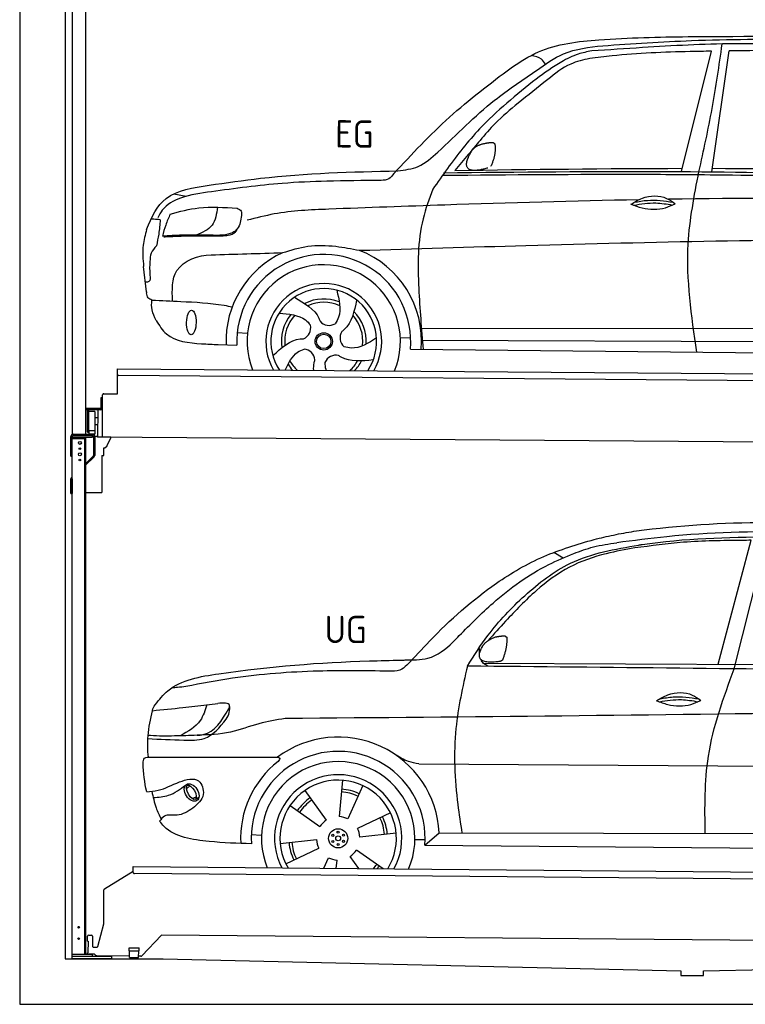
# Model space of a CAD drawing. Header units: millimetres. Extents: x -411 to 6777, y 0 to 7077.
# Tile 1 of 6: x 0 to 3183, y 0 to 4318. Entities that reach past the tile are written whole.
import ezdxf

# ---------------------------------------------------------------- set-up
doc = ezdxf.new("R2010")
doc.units = ezdxf.units.MM
for name, color, linetype, lineweight in [('AM_0', 7, 'Continuous', 50), ('car', 10, 'Continuous', 25), ('Gebäude', 7, 'Continuous', 25), ('Plattform', 7, 'Continuous', 25), ('Ständer hinten', 7, 'Continuous', 25)]:
    doc.layers.add(name, color=color, linetype=linetype, lineweight=lineweight)
doc.styles.get("Standard").update_dxf_attribs({"font": 'ISOCP.SHX'})

# ---------------------------------------------------------------- blocks, each defined once
blk = doc.blocks.new('UG Plattfrom Gl550')
at = {"layer": 'Plattform'}
for p, q in [((371.8, 506.3), (498.1, 583.5)), ((498.1, 578.8), (498.2, 597.8)), ((498.2, 597.8), (498.3, 603.8)), ((498.3, 603.8), (5435.1, 560.7)), ((5429.8, 530.7), (503, 573.7)), ((368.7, 352.3), (369.4, 502.1)), ((342.2, 253.9), (368.7, 352.3)), ((302.6, 303.5), (314.6, 303.4)), ((621.4, 302.7), (535.3, 212)), ((5347, 261.5), (621.4, 302.7)), ((297.4, 276.5), (297.6, 298.5)), ((297.4, 276.5), (299.7, 276.5)), ((299.7, 276.5), (299.3, 225.5)), ((319.6, 298.3), (319.2, 255.3)), ((296.9, 220.5), (297, 225.5)), ((325.2, 220.3), (296.9, 220.5)), ((299.3, 225.5), (297, 225.5)), ((324.2, 250.3), (337.3, 250.2)), ((335.5, 213.3), (328.3, 219.2)), ((479.6, 234.9), (479.7, 247.9)), ((479.6, 234.9), (524.6, 234.5)), ((479.7, 247.9), (524.7, 247.5)), ((481.8, 204.9), (482.1, 234.9)), ((521.8, 204.6), (522.1, 234.6)), ((524.6, 234.5), (524.7, 247.5)), ((481.8, 210.9), (338.6, 212.2)), ((481.8, 204.9), (521.8, 204.6)), ((531.7, 210.5), (521.8, 210.6))]:
    blk.add_line(p, q, dxfattribs=at)
for centre, start, end in [((503.1, 578.7), 179.5, 269.5), ((374.4, 502.1), 121.4261, 179.5), ((302.6, 298.5), 89.5, 179.5), ((314.6, 298.4), 359.5, 89.5), ((324.2, 255.3), 179.5, 269.5), ((325.1, 215.3), 50.8402, 89.5), ((337.4, 255.2), 269.5, 344.9258), ((338.6, 217.2), 230.8402, 269.5), ((531.7, 215.5), 269.5, 316.4902)]:
    blk.add_arc(centre, 5, start, end, dxfattribs=at)
blk = doc.blocks.new('Palette EG Gl550')
at = {"layer": 'Plattform'}
for p, q in [((428.6, 2677), (429.5, 2787)), ((429.5, 2787), (5467.3, 2748)), ((5462.1, 2718), (434.2, 2757)), ((368.6, 2677.5), (428.6, 2677)), ((356.5, 2660.3), (356.1, 2614.3)), ((363.5, 2660.2), (356.5, 2660.3)), ((358.1, 2613.3), (358.5, 2660.3)), ((362.6, 2487.5), (363.6, 2672.5)), ((354.1, 2612.3), (292.8, 2612.8)), ((293.1, 2612.8), (293.1, 2607.8)), ((293.1, 2610.8), (355.1, 2610.3)), ((355.1, 2607.3), (293.1, 2607.8)), ((297.3, 2510.5), (298, 2604.5)), ((302, 2604.5), (301.3, 2510.5)), ((330, 2599.4), (329.3, 2515.2)), ((342.6, 2607.4), (341.7, 2487.7)), ((355.1, 2607.3), (355.1, 2610.3)), ((363.1, 2613.2), (358.1, 2613.3)), ((358.2, 2613.3), (363.1, 2613.2)), ((342.3, 2571.9), (329.8, 2572.3)), ((328.9, 2515), (303.9, 2515)), ((303.9, 2515), (303.9, 2500)), ((328.9, 2515), (303.9, 2515)), ((303.9, 2515), (303.9, 2500)), ((328.9, 2515), (328.9, 2500)), ((328.9, 2515), (328.9, 2500)), ((342.1, 2541.7), (329.5, 2541.8)), ((303.9, 2500), (328.9, 2500)), ((328.9, 2500), (303.9, 2500)), ((5465, 2448), (341.7, 2487.7))]:
    blk.add_line(p, q, dxfattribs=at)
for centre, radius, start, end in [((434.3, 2762), 5, 179.556, 269.556), ((368.6, 2672.5), 5, 89.556, 179.556), ((300, 2604.5), 2, 359.3444, 179.3444), ((302.4, 2600.4), 0.4, 179.3444, 271.7264), ((313.4, 2273.4), 326.8, 87.1681, 91.938), ((329.6, 2599.4), 0.4, 359.3444, 86.9565), ((354.1, 2614.3), 2.01, 269.7445, 359.3674), ((355.1, 2613.3), 3, 269.7663, 359.5554), ((355.1, 2613.3), 6, 269.556, 359.556), ((355.1, 2613.3), 6, 269.5566, 359.5553), ((299.3, 2510.5), 2, 179.3444, 359.3444), ((301.7, 2514.6), 0.4, 86.9623, 179.3444), ((302.7, 2523.3), 8.39, 263.3001, 278.0521), ((328.9, 2515.2), 0.4, 267.6536, 359.3444)]:
    blk.add_arc(centre, radius, start, end, dxfattribs=at)
blk = doc.blocks.new('Car_UG')
at = {"layer": 'car'}
for p, q in [((3119.4, 1502.8), (3258.9, 2083.2)), ((3049.2, 1522.4), (3188.4, 2067.2)), ((2363.9, 1981.2), (2323.3, 2005.3)), ((2018.2, 1516.7), (4071.9, 1528)), ((1686.7, 1072), (1687.1, 1072)), ((1740.1, 1072.2), (3746.7, 1078.5)), ((1405.7, 996.9), (1393.6, 837)), ((721.8, 952.1), (736.6, 966.1)), ((723.6, 965.3), (734.1, 974.7)), ((1495.1, 974.6), (1431.3, 827.5)), ((746.4, 910.7), (765.7, 918.1)), ((761.5, 906.9), (777, 916.6)), ((1240.8, 949.6), (1336.3, 820.8)), ((1176.9, 883.3), (1309.3, 793)), ((1618.4, 855.5), (1474, 786)), ((1832.9, 770.4), (3642.9, 784.6)), ((1008.4, 755), (1053.1, 753.1)), ((1135.4, 716.9), (1294.6, 735.3)), ((1643.8, 766.9), (1484.6, 748.6)), ((1726.3, 740.3), (1771.1, 740.7)), ((1770.2, 716.1), (1832.9, 770.4)), ((1160.8, 628.4), (1305.2, 697.9)), ((1770.2, 716.1), (3701, 717.8)), ((1327.7, 609.9), (1347.9, 656.3)), ((1482.1, 610.1), (1442.9, 663)), ((1588.1, 610.3), (1469.9, 690.9)), ((1382.8, 610), (1385.6, 646.8))]:
    blk.add_line(p, q, dxfattribs=at)
for centre, radius in [((1389.6, 741.9), 41.9), ((1365.7, 754.9), 4.46), ((1389.6, 741.9), 10.7), ((1388.8, 769.1), 4.46), ((1412.8, 756.2), 4.46), ((1366.4, 727.7), 4.46), ((1390.3, 714.8), 4.46), ((1413.5, 729), 4.46)]:
    blk.add_circle(centre, radius, dxfattribs=at)
for centre, radius, start, end in [((1389.8, 742.4), 443.9, 3.6233, 127.5084), ((1389.6, 741.9), 381.5, 356.1115, 184.141), ((1389.6, 741.9), 427.8, 128.5907, 183.5582), ((1389.6, 741.9), 336.7, 337.0019, 203.1531), ((1389.6, 741.9), 279.1, 331.8638, 208.2913), ((1389.6, 741.9), 255.4, 328.9743, 211.1808), ((1389.6, 741.9), 216.3, 65.4485, 86.5251), ((1389.6, 741.9), 216.3, 125.4485, 146.5251), ((1389.6, 741.9), 204, 125.3726, 146.5671), ((1389.6, 741.9), 204, 65.3726, 86.5671), ((1389.6, 741.9), 95.2, 124.034, 147.5844), ((1389.6, 741.9), 95.2, 64.034, 87.5844), ((1389.6, 741.9), 204, 5.3726, 26.5671), ((1389.6, 741.9), 216.3, 5.4485, 26.5251), ((1389.6, 741.9), 95.2, 4.034, 27.5844), ((1389.6, 742), 95.2, 184.034, 207.5844), ((1389.6, 742), 216.3, 185.4485, 206.5251), ((1389.6, 741.9), 204, 185.3726, 206.5671), ((1389.6, 741.9), 95.2, 244.034, 267.5844), ((1389.6, 741.9), 95.2, 304.034, 327.5844), ((1389.6, 741.9), 204, 319.7706, 326.5671), ((1389.6, 741.9), 216.3, 322.4984, 326.5251)]:
    blk.add_arc(centre, radius, start, end, dxfattribs=at)
for centre, major_axis, ratio in [((744.9, 936.4), (23.2, -35.3), 0.641217), ((743.6, 937), (-17.9, 30.2), 0.433194)]:
    blk.add_ellipse(centre, major_axis=major_axis, ratio=ratio, dxfattribs=at)
for points, knots in [([(2673.6, 2101.7), (2688.3, 2103.8), (2892.1, 2133.3), (3240, 2153.3), (3572.3, 2144.1), (3713.5, 2140.2)], [0, 0, 0, 0, 44.363443, 617.827051, 1041.677324, 1041.677324, 1041.677324, 1041.677324]), ([(2499.6, 2064), (2527.6, 2071.1), (2585.2, 2085.6), (2643.6, 2096.2), (2673.6, 2101.7)], [0, 0, 0, 0, 86.602296, 178.13615, 178.13615, 178.13615, 178.13615]), ([(4360.6, 1997.9), (4212.5, 2028.4), (3890.5, 2094.7), (3371.9, 2112.1), (2931.5, 2097.6), (2671.4, 2060.7), (2598.4, 2050.4)], [0, 0, 0, 0, 452.969864, 984.660554, 1551.463157, 1772.575196, 1772.575196, 1772.575196, 1772.575196]), ([(2694.7, 2041.5), (2699.6, 2042.3), (2889.8, 2073.3), (3138.1, 2082), (3380.2, 2085), (3434.7, 2085.7)], [0, 0, 0, 0, 14.958905, 578.066478, 741.647169, 741.647169, 741.647169, 741.647169]), ([(1683.6, 1504.3), (1716, 1540.2), (1835.2, 1672), (2026, 1846.8), (2274, 1995.2), (2424.9, 2041.2), (2499.6, 2064)], [0, 0, 0, 0, 145.246154, 533.109695, 771.486221, 1004.894321, 1004.894321, 1004.894321, 1004.894321]), ([(1948.9, 1503), (1977.4, 1549.1), (2047.5, 1662.6), (2194.7, 1820), (2405.9, 1988.6), (2591.2, 2022.5), (2694.7, 2041.5)], [0, 0, 0, 0, 162.281083, 399.433399, 644.903205, 954.973623, 954.973623, 954.973623, 954.973623]), ([(2410.1, 2001.1), (2438.7, 2012.2), (2499.5, 2035.7), (2564.1, 2045.3), (2598.4, 2050.4)], [0, 0, 0, 0, 91.476949, 195.154815, 195.154815, 195.154815, 195.154815]), ([(3188.4, 2067.2), (3174.9, 2066.9), (3075.5, 2064.8), (2904.7, 2061.4), (2749, 2038.7), (2678.4, 2028.4)], [666.326512, 666.326512, 666.326512, 666.326512, 706.624571, 964.215873, 1178.205668, 1178.205668, 1178.205668, 1178.205668]), ([(1912.1, 1636.5), (1959.9, 1685.6), (2076.7, 1805.6), (2245.6, 1931.2), (2373.5, 1985.5), (2410.1, 2001.1)], [0, 0, 0, 0, 205.645796, 502.611548, 621.944957, 621.944957, 621.944957, 621.944957]), ([(2678.4, 2028.4), (2636.4, 2020.6), (2538.1, 2002.3), (2386.2, 1948.2), (2241.1, 1837.7), (2130.6, 1720.8), (2063.6, 1644.3), (2038.6, 1615.8)], [0, 0, 0, 0, 128.205286, 300.044117, 477.787268, 668.958491, 782.608096, 782.608096, 782.608096, 782.608096]), ([(1657.5, 1526.1), (1663.4, 1526.4), (1702.6, 1528.5), (1788.4, 1525.3), (1864.5, 1585.3), (1903.1, 1626.8), (1912.1, 1636.5)], [0, 0, 0, 0, 17.864769, 117.886459, 248.863247, 288.815655, 288.815655, 288.815655, 288.815655]), ([(581, 1319.9), (598.5, 1341.9), (665.7, 1426.2), (1011.8, 1486.6), (1343.3, 1516.6), (1611.1, 1524.7), (1657.5, 1526.1)], [0, 0, 0, 0, 82.89181, 318.191673, 980.786507, 1119.82356, 1119.82356, 1119.82356, 1119.82356]), ([(2040.1, 1502.9), (2032.7, 1506.7), (2018.7, 1513.7), (2010.9, 1525.5), (2008.3, 1531.9)], [0, 0, 0, 0, 23.95332, 45.454919, 45.454919, 45.454919, 45.454919]), ([(1602.8, 1477.3), (1500.3, 1477.6), (1272, 1478.3), (974.5, 1452.7), (783, 1414.7), (715, 1401.3)], [0, 0, 0, 0, 307.290604, 684.949059, 892.925798, 892.925798, 892.925798, 892.925798]), ([(1683.6, 1504.3), (1673.7, 1495.6), (1651, 1475.4), (1620.2, 1476.6), (1602.8, 1477.3)], [0, 0, 0, 0, 38.143453, 88.165274, 88.165274, 88.165274, 88.165274]), ([(1948.9, 1503), (1929.3, 1412.2), (1886.1, 1212.1), (1900, 963.5), (1925.5, 812.4), (1932.4, 771.2)], [0, 0, 0, 0, 277.646403, 612.029433, 737.577371, 737.577371, 737.577371, 737.577371]), ([(2999.2, 779.6), (2996.6, 893.4), (2990.8, 1141.6), (3074.2, 1376), (3119.4, 1502.8)], [0, 0, 0, 0, 338.772014, 738.643609, 738.643609, 738.643609, 738.643609]), ([(715, 1401.3), (702.8, 1399.4), (682.4, 1396.2), (661.8, 1395), (653.6, 1394.5)], [0, 0, 0, 0, 36.94927, 61.79219, 61.79219, 61.79219, 61.79219]), ([(2780.2, 1359.4), (2796.1, 1369.2), (2842.3, 1397.6), (2920.7, 1401), (2961.8, 1371.5), (2973.8, 1362.9)], [0, 0, 0, 0, 56.386158, 162.852709, 206.792536, 206.792536, 206.792536, 206.792536]), ([(2780.2, 1359.4), (2796.2, 1353.4), (2844.4, 1336.4), (2915.2, 1334.3), (2959.9, 1356.1), (2973.8, 1362.9)], [5.208578, 5.208578, 5.208578, 5.208578, 44.198582, 121.455021, 156.55166, 156.55166, 156.55166, 156.55166]), ([(2791.9, 1355.2), (2824.2, 1360.6), (2880.8, 1370.1), (2937.3, 1361.2), (2961.4, 1356.9)], [0, 0, 0, 0, 73.878693, 129.282646, 129.282646, 129.282646, 129.282646]), ([(2793.8, 1367.6), (2813.3, 1371.6), (2869.7, 1382.1), (2927, 1374.8), (2964.4, 1369.6)], [7.57653, 7.57653, 7.57653, 7.57653, 52.544532, 137.659237, 137.659237, 137.659237, 137.659237]), ([(568.9, 1293.5), (613.6, 1298.3), (693.2, 1306.7), (772.5, 1317.5), (807.3, 1322.2)], [0, 0, 0, 0, 134.722083, 240.148268, 240.148268, 240.148268, 240.148268]), ([(568.9, 1293.5), (569, 1293.9), (571, 1303.4), (576.1, 1311.8), (581, 1319.9)], [0, 0, 0, 0, 1.13726, 29.051294, 29.051294, 29.051294, 29.051294]), ([(807.3, 1322.2), (800.1, 1297.4), (782.2, 1236.2), (725.9, 1203.7), (692.4, 1184.4)], [0, 0, 0, 0, 75.006289, 185.501988, 185.501988, 185.501988, 185.501988]), ([(766.1, 1187.6), (775.3, 1188.3), (838.7, 1193.2), (874.5, 1254), (905, 1306)], [0, 0, 0, 0, 27.186628, 187.736759, 187.736759, 187.736759, 187.736759]), ([(905, 1306), (906.1, 1310.7), (911.9, 1334), (880.5, 1330.9), (855.5, 1328.4)], [0, 0, 0, 0, 13.096912, 65.411115, 65.411115, 65.411115, 65.411115]), ([(893.3, 1258.9), (898.7, 1268.9), (909.3, 1288.1), (908.2, 1310.1), (907.7, 1320.6)], [0, 0, 0, 0, 33.373471, 64.521028, 64.521028, 64.521028, 64.521028]), ([(4890.6, 1288.6), (4777.2, 1299.9), (4524.7, 1325.1), (4086.9, 1331.2), (2954.4, 1298.1), (1961.1, 1279.8), (1151.4, 1264.8)], [0, 0, 0, 0, 341.879851, 760.963773, 1312.001547, 3741.308129, 3741.308129, 3741.308129, 3741.308129]), ([(553.4, 1089.4), (549.9, 1120.8), (547.7, 1189.3), (561.5, 1256.9), (568.9, 1293.5)], [233.087768, 233.087768, 233.087768, 233.087768, 327.386109, 438.943239, 438.943239, 438.943239, 438.943239]), ([(550.5, 1170.6), (602.3, 1169.1), (683.6, 1166.7), (816, 1163.2), (864.7, 1223.5), (893.3, 1258.9)], [0, 0, 0, 0, 158.046902, 247.919639, 375.430208, 375.430208, 375.430208, 375.430208]), ([(1151.4, 1264.8), (1112.9, 1258.3), (1031.9, 1244.5), (908.8, 1194.3), (815.8, 1189.9), (766.1, 1187.6)], [0, 0, 0, 0, 117.033337, 246.052945, 394.183881, 394.183881, 394.183881, 394.183881]), ([(766.1, 1187.6), (733.2, 1186.1), (665.1, 1182.9), (593.3, 1181.8), (554.8, 1185), (551.4, 1185.2)], [0, 0, 0, 0, 98.913306, 204.443634, 214.852043, 214.852043, 214.852043, 214.852043]), ([(530.6, 1062.9), (531.2, 1071), (532, 1081.5), (543.6, 1089.6), (549.7, 1089.5), (553.4, 1089.4)], [0, 0, 0, 0, 22.369619, 29.273836, 40.160281, 40.160281, 40.160281, 40.160281]), ([(553.4, 1089.4), (615.4, 1090), (826.6, 1091.9), (1037.8, 1093.8), (1119.5, 1094.5)], [24.694283, 24.694283, 24.694283, 24.694283, 210.588534, 658.29544, 658.29544, 658.29544, 658.29544]), ([(1119.5, 1094.5), (1123.9, 1094), (1135.3, 1092.6), (1127.5, 1082.5), (1122.8, 1076.3)], [0, 0, 0, 0, 10.752795, 27.576977, 27.576977, 27.576977, 27.576977]), ([(1740.1, 1072.2), (1724.8, 1074.7), (1686.2, 1081), (1652.7, 1101.6), (1632.5, 1114.1)], [0, 0, 0, 0, 45.939522, 116.435962, 116.435962, 116.435962, 116.435962]), ([(547.6, 937.7), (564.6, 939.3), (615.7, 944.2), (679.2, 981.7), (778.3, 1010.2), (809.5, 918), (771.3, 885.5), (750.3, 867.6)], [0, 0, 0, 0, 50.161126, 151.683964, 234.294042, 296.871295, 373.222701, 373.222701, 373.222701, 373.222701]), ([(576.5, 912.7), (599.7, 914.5), (652.2, 918.4), (694.4, 950.6), (718, 968.6)], [0, 0, 0, 0, 68.191309, 155.020743, 155.020743, 155.020743, 155.020743]), ([(570.5, 940.1), (575.7, 915.7), (584.8, 873.3), (604.1, 834.6), (612.3, 818.2)], [0, 0, 0, 0, 74.615031, 129.277415, 129.277415, 129.277415, 129.277415]), ([(750.3, 867.6), (729, 853), (691.8, 827.7), (629.6, 843), (612, 818.1), (605.8, 809.3)], [0, 0, 0, 0, 75.158891, 131.059011, 161.208919, 161.208919, 161.208919, 161.208919]), ([(1009.1, 714.4), (948.8, 715.2), (819.4, 718.6), (662.4, 741.7), (611.9, 801), (605.8, 809.3)], [46.114962, 46.114962, 46.114962, 46.114962, 230.839937, 438.448503, 469.89769, 469.89769, 469.89769, 469.89769])]:
    blk.add_open_spline(points, degree=3, knots=knots, dxfattribs=at)
for points, degree in [([(2012.7, 1587.1), (2028.9, 1617.5), (2071.5, 1632)], 2), ([(2071.5, 1632), (2100.1, 1638), (2113, 1636.9)], 2), ([(2103.7, 1532.7), (2124.6, 1585.9), (2121.6, 1630.8)], 2), ([(2113, 1636.9), (2119.1, 1630.9), (2121.6, 1630.8)], 2), ([(2001.9, 1560.2), (2001.1, 1568), (2000.7, 1576.3), (2000.3, 1584.5)], 3), ([(2090.2, 1524.9), (1968.2, 1505.1), (2012.7, 1587.1)], 2), ([(2090.2, 1524.9), (2096.2, 1526.7), (2103.7, 1532.7)], 2), ([(3811.9, 1502.7), (3190.9, 1502.8), (2569.9, 1502.9), (1948.9, 1503)], 3), ([(807.3, 1322.2), (823.4, 1324.3), (839.4, 1326.3), (855.5, 1328.4)], 3), ([(547.6, 937.7), (537.8, 978.4), (533.7, 1020.6), (530.6, 1062.9)], 3)]:
    blk.add_open_spline(points, degree=degree, dxfattribs=at)
blk = doc.blocks.new('Car_EG')
at = {"layer": 'car'}
for p, q in [((2874, 3674.3), (3002.5, 4203.2)), ((3007.9, 3674.3), (3079.5, 4204.9)), ((648.9, 3559.4), (703.5, 3549.4)), ((532, 3128.2), (518.5, 3239.3)), ((1738.9, 2979.3), (3604.2, 2990.6)), ((931.6, 2953.9), (976.6, 2951.1)), ((1647.1, 2936.5), (1692.3, 2936.2)), ((848.6, 2900), (930.3, 2897.9)), ((1740.2, 2925.9), (3598.3, 2933.6)), ((1691.5, 2885.9), (3648.7, 2882.3))]:
    blk.add_line(p, q, dxfattribs=at)
for radius in [38.2, 31.6]:
    blk.add_circle((1311.3, 2917.4), radius, dxfattribs=at)
for centre, radius, start, end in [((1311.3, 2917.4), 429, 115.3257, 182.2892), ((1311.3, 2917.4), 381.5, 355.2633, 182.9357), ((1311.3, 2917.4), 429, 355.78, 69.0419), ((1311.3, 2917.4), 336.4, 337.7896, 202.2104), ((1311.3, 2917.4), 254, 329.958, 210.042), ((1311.3, 2917.4), 231.9, 326.7412, 213.2588), ((1311.3, 2917.4), 186.2, 69.0353, 117.173), ((1311.3, 2917.4), 171.5, 66.3622, 114.5079), ((1311.3, 2917.4), 186.2, 141.0346, 189.1631), ((1311.3, 2917.4), 171.5, 138.3625, 186.4977), ((1311.3, 2917.4), 171.5, 354.349, 42.5022), ((1311.3, 2917.4), 186.2, 357.0232, 45.1683), ((1201.4, 2976.3), 52.3, 293.4441, 13.2029), ((1333.3, 3040.1), 52.3, 221.4441, 301.2029), ((1434.8, 2934.4), 52.3, 149.4441, 229.2029), ((1221.3, 2831.2), 52.3, 5.4441, 85.2029), ((1365.6, 2805.2), 52.3, 77.4441, 157.2029), ((1311.3, 2917.4), 186.2, 213.0221, 223.0725), ((1311.3, 2917.4), 171.5, 210.3494, 227.8612), ((1311.3, 2917.4), 171.5, 312.1388, 330.4884), ((1311.3, 2917.4), 186.2, 316.9275, 333.1555)]:
    blk.add_arc(centre, radius, start, end, dxfattribs=at)
blk.add_ellipse((729.9, 2996.1), major_axis=(-0.6, -53.8), ratio=0.38902, dxfattribs=at)
for points, knots in [([(2123.6, 4124.1), (2162.4, 4149.7), (2277.3, 4225.3), (2550.3, 4257.8), (2769.6, 4263.3), (2899.1, 4266.6)], [0, 0, 0, 0, 138.416977, 409.239574, 800.634472, 800.634472, 800.634472, 800.634472]), ([(3389.6, 4232.7), (3292.9, 4235.1), (3062.6, 4240.8), (2758.2, 4221.2), (2550.7, 4205.9), (2476.6, 4200.4)], [0, 0, 0, 0, 289.925788, 691.034976, 914.075582, 914.075582, 914.075582, 914.075582]), ([(2524.6, 4223.5), (2654.5, 4233.3), (2947.6, 4255.4), (3420.6, 4261.7), (3822.5, 4233.3), (4066.3, 4217.8), (4124, 4211)], [0, 0, 0, 0, 391.04113, 881.651907, 1416.366113, 1602.404452, 1602.404452, 1602.404452, 1602.404452]), ([(2899.1, 4266.6), (3160.3, 4270.3), (3626.8, 4276.8), (4091.7, 4239.6), (4296.2, 4223.3)], [0, 0, 0, 0, 783.131876, 1398.451598, 1398.451598, 1398.451598, 1398.451598]), ([(2951.1, 3674.3), (2970.9, 3766.8), (3010.6, 3952.5), (3036.1, 4140.7), (3048.9, 4235.3)], [0, 0, 0, 0, 283.470666, 569.579509, 569.579509, 569.579509, 569.579509]), ([(1629.9, 3668), (1661.1, 3672), (1728.1, 3680.6), (1864.4, 3804.8), (2016.8, 3964.9), (2211.5, 4094.9), (2359.1, 4204.2), (2465.4, 4216.6), (2524.6, 4223.5)], [0, 0, 0, 0, 92.088496, 198.244431, 535.20583, 761.03899, 900.746615, 1075.694159, 1075.694159, 1075.694159, 1075.694159]), ([(2476.6, 4200.4), (2456.6, 4196.3), (2410.4, 4186.9), (2327.9, 4144.1), (2270.1, 4101.9), (2233.7, 4075.3)], [0, 0, 0, 0, 61.035564, 140.794883, 275.952712, 275.952712, 275.952712, 275.952712]), ([(3002.5, 4203.2), (2971.3, 4202.4), (2825.6, 4198.6), (2646.9, 4191), (2500.8, 4171.5), (2468.1, 4167.2)], [197.256536, 197.256536, 197.256536, 197.256536, 291.063452, 634.28515, 733.122134, 733.122134, 733.122134, 733.122134]), ([(2468.1, 4167.2), (2439.7, 4160.6), (2371.2, 4144.7), (2272.8, 4063.3), (2198.5, 4003.4), (2155.7, 3968.9)], [0, 0, 0, 0, 86.597787, 208.561469, 374.433345, 374.433345, 374.433345, 374.433345]), ([(2274.5, 4141.3), (2269.1, 4149.3), (2254.3, 4170.9), (2227.7, 4175.3), (2210.9, 4178.1)], [0, 0, 0, 0, 27.928882, 76.157533, 76.157533, 76.157533, 76.157533]), ([(1612.5, 3655.6), (1691.2, 3741.3), (1848.2, 3912.2), (2032, 4053.6), (2123.6, 4124.1)], [0, 0, 0, 0, 348.504368, 694.469057, 694.469057, 694.469057, 694.469057]), ([(2233.7, 4075.3), (2148, 4005.2), (2004.3, 3887.8), (1868.6, 3710.9), (1805.5, 3619), (1784.6, 3588.5)], [0, 0, 0, 0, 330.81645, 554.406323, 665.421108, 665.421108, 665.421108, 665.421108]), ([(2155.7, 3968.9), (2121.3, 3940.1), (2061.5, 3889.8), (1993.7, 3809.1), (1936.6, 3738.7), (1899.4, 3694.9), (1879.8, 3671.8)], [0, 0, 0, 0, 134.354018, 233.932561, 315.374508, 406.281998, 406.281998, 406.281998, 406.281998]), ([(1830.9, 3661.2), (2159.4, 3667.2), (3011.3, 3682.6), (3863.2, 3665), (4386.5, 3654.1)], [0, 0, 0, 0, 985.739727, 2555.887054, 2555.887054, 2555.887054, 2555.887054]), ([(2948.2, 2883.6), (2923.6, 3041.9), (2882.5, 3306.6), (2931.5, 3568.9), (2951.1, 3674.3)], [0, 0, 0, 0, 475.917648, 795.663342, 795.663342, 795.663342, 795.663342]), ([(803.2, 3598.3), (878.2, 3609.9), (1151.8, 3652.3), (1428.8, 3662.2), (1629.9, 3668)], [0, 0, 0, 0, 227.568723, 830.29912, 830.29912, 830.29912, 830.29912]), ([(1612.5, 3655.6), (1606.2, 3646.8), (1592.8, 3628), (1569.5, 3626.2), (1557.1, 3625.3)], [0, 0, 0, 0, 30.757615, 66.116724, 66.116724, 66.116724, 66.116724]), ([(1827.1, 3650), (2121.1, 3654.9), (2544.6, 3661.9), (3366.9, 3662), (3895, 3650.9), (4293.6, 3642.6)], [0, 0, 0, 0, 882.102268, 1270.770708, 2466.750946, 2466.750946, 2466.750946, 2466.750946]), ([(530.4, 3401.6), (550.5, 3457.2), (604.4, 3566.9), (733.3, 3587.3), (803.2, 3598.3)], [67.561551, 67.561551, 67.561551, 67.561551, 233.573658, 430.399521, 430.399521, 430.399521, 430.399521]), ([(1557.1, 3625.3), (1477.8, 3624), (1333.4, 3621.6), (1084.5, 3609.2), (916.6, 3584.8), (813.1, 3569.8)], [0, 0, 0, 0, 238.01557, 433.396453, 746.784674, 746.784674, 746.784674, 746.784674]), ([(1784.6, 3588.5), (1769, 3545.5), (1718.3, 3406.3), (1722.1, 3164.4), (1739.2, 2974.5), (1747.2, 2885.8)], [0, 0, 0, 0, 136.633435, 442.372192, 710.487643, 710.487643, 710.487643, 710.487643]), ([(813.1, 3569.8), (767.7, 3563.6), (690.9, 3553.3), (605.2, 3506.3), (585, 3465.7), (579.2, 3453.9)], [0, 0, 0, 0, 137.99626, 233.728897, 272.771125, 272.771125, 272.771125, 272.771125]), ([(2687.6, 3548.9), (2404.1, 3541.5), (1951, 3525.3), (1498.3, 3505), (1328.8, 3497.4)], [1993.331731, 1993.331731, 1993.331731, 1993.331731, 2843.912796, 3352.993084, 3352.993084, 3352.993084, 3352.993084]), ([(2654.1, 3529.7), (2670.1, 3539.6), (2716.3, 3567.9), (2794.7, 3571.4), (2835.8, 3541.9), (2847.8, 3533.3)], [0, 0, 0, 0, 56.386158, 162.852709, 206.792536, 206.792536, 206.792536, 206.792536]), ([(2667.7, 3538), (2687.2, 3541.9), (2743.7, 3552.5), (2800.9, 3545.2), (2838.4, 3539.9)], [7.57653, 7.57653, 7.57653, 7.57653, 52.544532, 137.659237, 137.659237, 137.659237, 137.659237]), ([(633.5, 3470.6), (674.9, 3482), (770.7, 3508.6), (870.1, 3502), (926.6, 3498.2)], [0, 0, 0, 0, 128.068451, 296.209187, 296.209187, 296.209187, 296.209187]), ([(840.3, 3502.6), (836.6, 3473.2), (829.3, 3414.5), (775, 3391), (747.9, 3379.2)], [0, 0, 0, 0, 82.469489, 164.871029, 164.871029, 164.871029, 164.871029]), ([(926.6, 3498.2), (933.8, 3495.1), (947.7, 3489.1), (946.5, 3474.2), (946, 3467.2)], [0, 0, 0, 0, 21.276303, 40.575349, 40.575349, 40.575349, 40.575349]), ([(2654.1, 3529.7), (2670.2, 3523.8), (2718.3, 3506.8), (2789.2, 3504.7), (2833.8, 3526.5), (2847.8, 3533.3)], [5.208578, 5.208578, 5.208578, 5.208578, 44.198582, 121.455021, 156.55166, 156.55166, 156.55166, 156.55166]), ([(2665.9, 3525.6), (2698.2, 3531), (2754.8, 3540.4), (2811.2, 3531.6), (2835.4, 3527.3)], [0, 0, 0, 0, 73.878693, 129.282646, 129.282646, 129.282646, 129.282646]), ([(633.5, 3470.6), (626.6, 3454.6), (613, 3423), (604, 3389.8), (599.6, 3373.3)], [0, 0, 0, 0, 52.081574, 103.113227, 103.113227, 103.113227, 103.113227]), ([(946, 3467.2), (943.2, 3445.6), (939.3, 3414.6), (903.3, 3386), (860.6, 3378.4), (827.3, 3378.8), (808.2, 3379)], [0, 0, 0, 0, 61.688141, 88.915796, 131.377114, 188.888446, 188.888446, 188.888446, 188.888446]), ([(1328.8, 3497.4), (1248.4, 3493.4), (1127.3, 3487.4), (1010.3, 3456.6), (970.8, 3446.2)], [0, 0, 0, 0, 240.25843, 362.37059, 362.37059, 362.37059, 362.37059]), ([(589.7, 3445.2), (580.6, 3446), (567.1, 3447.1), (553.4, 3447.4), (548.9, 3447.5)], [0, 0, 0, 0, 27.361498, 40.86311, 40.86311, 40.86311, 40.86311]), ([(589.7, 3445.2), (588.1, 3424.3), (585.2, 3385.8), (577.4, 3348.1), (573.8, 3330.9)], [0, 0, 0, 0, 62.962155, 115.550095, 115.550095, 115.550095, 115.550095]), ([(530.4, 3401.6), (524.5, 3378.7), (510.8, 3325.4), (514.9, 3270.6), (518.5, 3239.3)], [0, 0, 0, 0, 70.489124, 164.038385, 164.038385, 164.038385, 164.038385]), ([(808.2, 3379), (767.6, 3379.3), (698, 3379.8), (628.5, 3375.2), (599.6, 3373.3)], [0, 0, 0, 0, 121.811128, 208.751004, 208.751004, 208.751004, 208.751004]), ([(628, 3370.6), (624.5, 3370.4), (617.4, 3370), (610.3, 3369.5), (606.7, 3369.2)], [0, 0, 0, 0, 10.705348, 21.344027, 21.344027, 21.344027, 21.344027]), ([(850.6, 3375.4), (826.4, 3375.2), (776.8, 3374.7), (713.8, 3374.6), (663.9, 3372.2), (639.3, 3371.1), (628, 3370.6)], [0, 0, 0, 0, 72.676028, 148.847009, 188.713602, 222.633888, 222.633888, 222.633888, 222.633888]), ([(927.9, 3408.1), (924, 3400.6), (916.8, 3386.9), (897.6, 3380.7), (881.4, 3377.1), (866.2, 3376.2), (855.6, 3375.7), (850.6, 3375.4)], [0, 0, 0, 0, 24.299806, 44.374389, 57.433548, 74.613131, 89.537932, 89.537932, 89.537932, 89.537932]), ([(1464.7, 3318.1), (1708.1, 3327.3), (2506.1, 3356.9), (3505.3, 3389.1), (4261.1, 3381.5), (4462, 3379.4)], [651.356687, 651.356687, 651.356687, 651.356687, 1382.168851, 3046.715693, 3649.598352, 3649.598352, 3649.598352, 3649.598352]), ([(573.8, 3330.9), (564.9, 3320.5), (547.9, 3300.6), (546.6, 3274.5), (545.9, 3262.1)], [0, 0, 0, 0, 39.820875, 76.149862, 76.149862, 76.149862, 76.149862]), ([(1127.8, 3305.2), (1164.4, 3316.7), (1240, 3340.4), (1355.8, 3338.7), (1430.2, 3324.6), (1464.7, 3318.1)], [0, 0, 0, 0, 114.625588, 236.419766, 341.954275, 341.954275, 341.954275, 341.954275]), ([(646.5, 3089.3), (644.2, 3137.9), (639.3, 3245.8), (759, 3293.2), (813.9, 3293.1)], [0, 0, 0, 0, 134.846457, 299.405554, 299.405554, 299.405554, 299.405554]), ([(545.9, 3262.1), (545.1, 3243.7), (544, 3216.9), (549.5, 3171.5), (532.8, 3171.2), (526.8, 3171.1)], [0, 0, 0, 0, 60.515449, 88.47232, 104.289332, 104.289332, 104.289332, 104.289332]), ([(555.7, 3092.8), (549.5, 3095.5), (535.6, 3101.5), (533.6, 3116.7), (532.5, 3125)], [0, 0, 0, 0, 19.140318, 42.478009, 42.478009, 42.478009, 42.478009]), ([(1181.7, 3109.8), (1225.9, 3084.6), (1274.6, 3056.8), (1292.7, 3010), (1294.1, 3005.5)], [0, 0, 0, 0, 140.862207, 155.3883, 155.3883, 155.3883, 155.3883]), ([(1366.6, 3142.7), (1377, 3100.9), (1390.4, 3047.5), (1366.7, 3004.5), (1360.4, 2995.4)], [0, 0, 0, 0, 119.179133, 152.546972, 152.546972, 152.546972, 152.546972]), ([(575.4, 3003.6), (567.8, 3018.5), (553.5, 3046.7), (555, 3078.1), (555.7, 3092.8)], [0, 0, 0, 0, 49.34423, 92.772447, 92.772447, 92.772447, 92.772447]), ([(555.7, 3092.8), (598, 3091.2), (703.6, 3087.1), (822.3, 3082.3), (896.7, 3068.2), (908.7, 3065.7)], [0, 0, 0, 0, 126.842835, 317.453829, 354.349286, 354.349286, 354.349286, 354.349286]), ([(1454.1, 3100.1), (1443.8, 3050.3), (1432.5, 2995.3), (1393.5, 2963.7), (1389.7, 2960.9)], [0, 0, 0, 0, 140.862207, 155.444261, 155.444261, 155.444261, 155.444261]), ([(1114.1, 3039.6), (1157.1, 3036.7), (1212, 3032.8), (1245.6, 2997), (1252.4, 2988.2)], [0, 0, 0, 0, 119.179133, 152.627431, 152.627431, 152.627431, 152.627431]), ([(575.4, 3003.6), (589.1, 2981.9), (632.1, 2913.9), (748.1, 2903.7), (824.5, 2900.9), (848.6, 2900)], [0, 0, 0, 0, 74.559643, 234.06367, 307.600106, 307.600106, 307.600106, 307.600106]), ([(1088.3, 2853.6), (1125.9, 2887.8), (1167.4, 2925.6), (1217.5, 2928.3), (1222.3, 2928.4)], [0, 0, 0, 0, 140.862207, 155.442461, 155.442461, 155.442461, 155.442461]), ([(1542.6, 2934.4), (1506.7, 2910.9), (1461.2, 2881), (1411.2, 2892.4), (1400.6, 2894.8)], [0, 0, 0, 0, 119.179133, 151.2485, 151.2485, 151.2485, 151.2485]), ([(1143.4, 2790.3), (1156.8, 2822.1), (1177.4, 2861.8), (1215.3, 2879.6), (1225.7, 2883.3)], [22.572369, 22.572369, 22.572369, 22.572369, 119.179133, 152.616634, 152.616634, 152.616634, 152.616634]), ([(1529.2, 2838), (1478.6, 2832.4), (1422.8, 2826.2), (1380.7, 2853.5), (1376.8, 2856.3)], [0, 0, 0, 0, 140.862207, 155.53262, 155.53262, 155.53262, 155.53262]), ([(1268.3, 2790.3), (1267.4, 2801.1), (1267.9, 2816.5), (1271.9, 2831.7), (1273.4, 2836.2)], [106.941313, 106.941313, 106.941313, 106.941313, 140.862207, 155.531654, 155.531654, 155.531654, 155.531654]), ([(1323, 2790.3), (1322.7, 2791.4), (1319.4, 2802.6), (1318.3, 2814.7), (1317.4, 2825.5)], [115.456701, 115.456701, 115.456701, 115.456701, 119.179133, 151.284708, 151.284708, 151.284708, 151.284708])]:
    blk.add_open_spline(points, degree=3, knots=knots, dxfattribs=at)
for points, degree in [([(3199.7, 4207.3), (3159.6, 4206.6), (3119.6, 4205.8), (3079.5, 4204.9)], 3), ([(1947.5, 3745.6), (1960.8, 3779.7), (2006.3, 3790.5)], 2), ([(2006.3, 3790.5), (2035, 3796.5), (2047.9, 3795.4)], 2), ([(2038.5, 3691.2), (2063.4, 3742.4), (2056.4, 3789.3)], 2), ([(2047.9, 3795.4), (2054, 3789.4), (2056.4, 3789.3)], 2), ([(2025.1, 3683.4), (1893.4, 3644.2), (1947.5, 3745.6)], 2), ([(1879.8, 3671.8), (2212.4, 3678.8), (2544.9, 3685.7), (2877.5, 3688.7)], 3), ([(3010, 3689.7), (3320.4, 3691.5), (3630.7, 3689.6), (3941.1, 3685.3)], 3), ([(3765.6, 3562), (3450, 3563.3), (3134.5, 3559.5), (2818.9, 3552.2)], 3), ([(813.9, 3293.1), (918.5, 3297.2), (1023.1, 3301.2), (1127.8, 3305.2)], 3), ([(532, 3128.2), (532.1, 3127.1), (532.3, 3126.1), (532.5, 3125)], 3), ([(999.6, 3043.9), (999.6, 3043.9), (999.6, 3043.9), (999.6, 3043.9)], 3)]:
    blk.add_open_spline(points, degree=degree, dxfattribs=at)
blk.add_text('EG', height=120).set_placement((1354.1, 3768))
blk = doc.blocks.new('Ständer hinten')
at = {"layer": 'Ständer hinten'}
for p, q in [((229.9, 5512), (229.9, 2498.6)), ((229.9, 5512), (289.9, 5512)), ((289.9, 2500), (289.9, 5512)), ((289.9, 5392), (312.9, 5392)), ((312.9, 5392), (312.9, 5190.7)), ((312.9, 5100.8), (312.9, 4940.8)), ((289.9, 4892), (298.4, 4892)), ((230, 2490), (230, 2487)), ((230, 2487), (318.9, 2487)), ((318.9, 2495), (235, 2495)), ((318.9, 2495), (318.9, 2487))]:
    blk.add_line(p, q, dxfattribs=at)
blk = doc.blocks.new('Gebäude_380_GT230')
at = {"layer": 'Gebäude'}
for p, q in [((0, 6500.6), (0, 0)), ((200, 6300), (200, 200)), ((200, 200), (630.1, 200)), ((630.1, 200), (2900, 146.1)), ((3000, 146.1), (5231.6, 200)), ((2900, 146.1), (2900, 126.1)), ((3000, 126.1), (3000, 146.1)), ((2900, 126.1), (3000, 126.1)), ((0, 0), (5900, 0))]:
    blk.add_line(p, q, dxfattribs=at)
blk = doc.blocks.new('Ständer_hinten_GT230')
at = {"layer": 'Ständer hinten'}
for p, q in [((225, 2404), (225, 2490)), ((230, 200), (230, 2490)), ((319, 2487), (230, 2487)), ((230, 2482), (290, 2482)), ((235, 2500), (319, 2500)), ((319, 2495), (235, 2495)), ((285, 2482), (285, 218)), ((290, 218), (290, 2487)), ((319, 2487), (319, 2495)), ((324, 2490), (324, 2407.2)), ((329, 2490), (328.9, 2407.1)), ((341.8, 2489.5), (329, 2490.6)), ((341.8, 2487.7), (341.8, 2489.5)), ((399.8, 2487.2), (341.8, 2487.7)), ((383, 2451.9), (399.8, 2482.7)), ((399.8, 2482.7), (399.8, 2487.2)), ((369, 2407), (369, 2440.5)), ((369, 2440.5), (374, 2440.5)), ((374, 2440.5), (382.9, 2447.4)), ((382.9, 2447.4), (383, 2447.8)), ((383, 2447.8), (383, 2451.9)), ((225, 2404), (230, 2404)), ((290, 2372.1), (322.5, 2403.6)), ((325.9, 2400), (290, 2365.2)), ((360, 2406.3), (369, 2407)), ((360, 2406.3), (360, 2244)), ((230, 2304.9), (225, 2304.9)), ((225, 2240), (225, 2304.9)), ((228.1, 2312.1), (230, 2314)), ((230, 2304.9), (230, 2240)), ((225, 2240), (230, 2240)), ((290, 2244), (360, 2244)), ((319, 218), (230, 218)), ((319, 210), (319, 218)), ((404, 210), (230, 210)), ((404, 200), (230, 200)), ((404, 200), (404, 210))]:
    blk.add_line(p, q, dxfattribs=at)
for centre, radius in [((264, 2462), 6.5), ((264, 2412), 6.5), ((264, 2437), 3.7), ((264, 2387), 3.7), ((258.6, 338), 3.7), ((258.6, 288), 3.7)]:
    blk.add_circle(centre, radius, dxfattribs=at)
for centre, radius, start, end in [((235, 2490), 10, 90, 180), ((235, 2490), 5, 90, 180), ((319, 2490), 10, 0.0086, 89.9915), ((319, 2490), 5, 0, 90), ((319, 2407.2), 5, 314.0428, 0), ((318.9, 2407.1), 10, 314.1186, 0), ((235, 2304.9), 10, 134.1186, 180)]:
    blk.add_arc(centre, radius, start, end, dxfattribs=at)

msp = doc.modelspace()

# ---------------------------------------------------------------- block references
at = {"layer": 'AM_0'}
for name, rotation in [('Car_EG', 359.5559561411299), ('Car_UG', 359.4224719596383)]:
    msp.add_blockref(name, (0, 0), dxfattribs=dict(at, rotation=rotation))
at = {"layer": 'Gebäude'}
msp.add_blockref('Gebäude_380_GT230', (0, 0), dxfattribs=at)
at = {"layer": 'Plattform'}
for name in ['Palette EG Gl550', 'UG Plattfrom Gl550']:
    msp.add_blockref(name, (0, 0), dxfattribs=at)
at = {"layer": 'Ständer hinten'}
for name in ['Ständer hinten', 'Ständer_hinten_GT230']:
    msp.add_blockref(name, (0, 0), dxfattribs=at)

# ---------------------------------------------------------------- texts
msp.add_text('UG', height=120).set_placement((1337.66, 1583.58))

doc.saveas('drawing.dxf')
